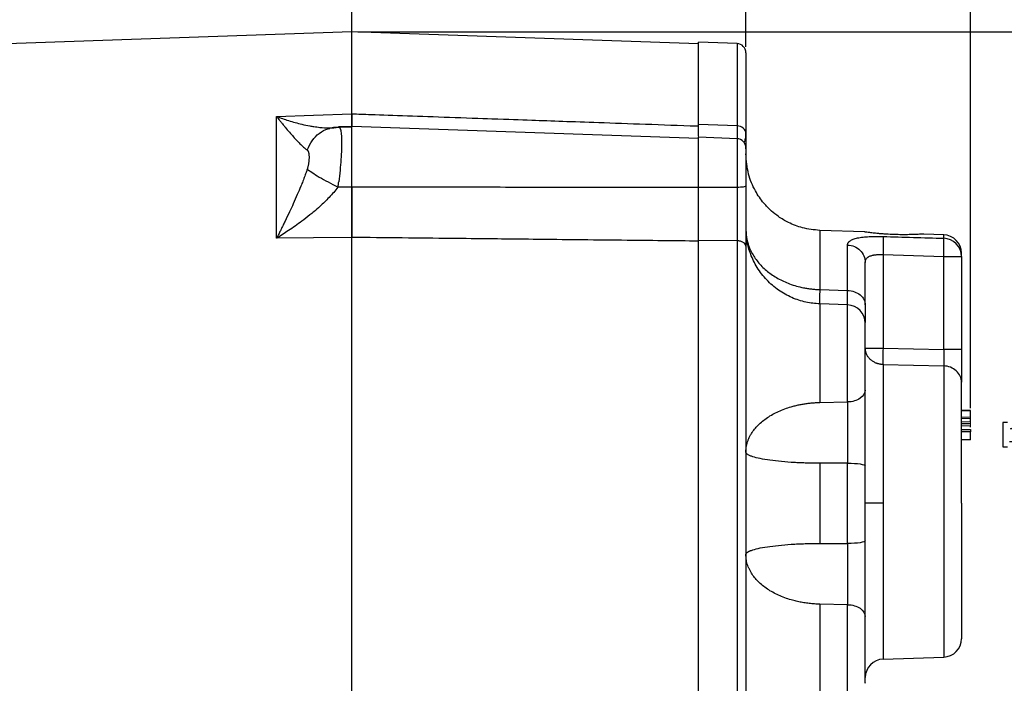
# Model space of a CAD drawing. Header units: inches. Extents: x 0.3 to 34.1, y 0.2 to 21.7.
# Tile 19 of 26: x 18.9 to 26.9, y 8.9 to 14.3. Entities that reach past the tile are written whole.
import ezdxf

# ---------------------------------------------------------------- set-up
doc = ezdxf.new("R2010")
doc.units = ezdxf.units.IN
doc.header["$MEASUREMENT"] = 0
doc.header["$PDSIZE"] = -1
doc.layers.add('SLD-0', color=7, linetype='Continuous', lineweight=25)
doc.styles.add('SLDTEXTSTYLE0', font='TXT', dxfattribs={"width": 0.75})
doc.dimstyles.new('SLDDIMSTYLE0', dxfattribs={"dimtxt": 0.125, "dimasz": 0.13, "dimexe": 0, "dimexo": 0.0625, "dimgap": 0.03125, "dimtad": 0, "dimtih": 1, "dimtoh": 1, "dimlfac": 0.8, "dimrnd": 1e-09, "dimzin": 12, "dimdsep": 46, "dimtxsty": 'SLDTEXTSTYLE0', "dimsah": 1, "dimcen": 0.09, "dimadec": 0, "dimazin": 3, "dimtfac": 1, "dimtofl": 0, "dimtmove": 0, "dimatfit": 3, "dimfxl": 1, "dimfrac": 2, "dimtolj": 1, "dimtzin": 12, "dimarcsym": 0})
doc.dimstyles.new('SLDDIMSTYLE1', dxfattribs={"dimtxt": 0.125, "dimasz": 0.13, "dimexe": 0, "dimexo": 0.0625, "dimgap": 0.03125, "dimtad": 0, "dimtih": 1, "dimtoh": 1, "dimlfac": 0.8, "dimrnd": 1e-09, "dimzin": 4, "dimdsep": 46, "dimtxsty": 'SLDTEXTSTYLE0', "dimsah": 1, "dimcen": 0.09, "dimadec": 0, "dimazin": 1, "dimtfac": 1, "dimtofl": 0, "dimtmove": 0, "dimatfit": 3, "dimfxl": 1, "dimfrac": 2, "dimtolj": 1, "dimtzin": 12, "dimarcsym": 0})

# ---------------------------------------------------------------- blocks, each defined once
blk = doc.blocks.new('_D_6')
at = {"layer": 'SLD-0'}
for p, q in [((17.8074, 15.695), (17.7693, 15.695)), ((17.7693, 15.695), (17.7693, 15.4966)), ((18.3153, 15.695), (18.3534, 15.695)), ((18.3534, 15.695), (18.3534, 15.4966)), ((14.3697, 12.6055), (14.3697, 15.64)), ((14.3697, 15.515), (17.6596, 15.515)), ((17.7693, 15.4966), (17.8074, 15.4966)), ((18.3534, 15.4966), (18.3153, 15.4966)), ((21.5797, 15.515), (18.4631, 15.515))]:
    blk.add_line(p, q, dxfattribs=at)
for points in [[(14.3697, 15.515), (14.4997, 15.495), (14.4997, 15.535)], [(21.5797, 15.515), (21.4497, 15.535), (21.4497, 15.495)]]:
    blk.add_solid(points, dxfattribs=at)
at = {"layer": 'SLD-0', "char_height": 0.125, "attachment_point": 1, "style": 'SLDTEXTSTYLE0'}
for s, insert in [('146.51', (17.8074, 15.6577)), ('5.77', (17.8997, 15.4707))]:
    blk.add_mtext(s, dxfattribs=dict(at, insert=insert))
blk = doc.blocks.new('_D_7')
at = {"layer": 'SLD-0'}
for p, q in [((15.8697, 13.1145), (15.8697, 14.9561)), ((18.7192, 15.0112), (18.6811, 15.0112)), ((18.6811, 15.0112), (18.6811, 14.8127)), ((19.2272, 15.0112), (19.2652, 15.0112)), ((19.2652, 15.0112), (19.2652, 14.8127)), ((15.8697, 14.8311), (18.5715, 14.8311)), ((18.6811, 14.8127), (18.7192, 14.8127)), ((19.2652, 14.8127), (19.2272, 14.8127)), ((21.5797, 14.8311), (19.3749, 14.8311))]:
    blk.add_line(p, q, dxfattribs=at)
for points in [[(15.8697, 14.8311), (15.9997, 14.8111), (15.9997, 14.8511)], [(21.5797, 14.8311), (21.4497, 14.8511), (21.4497, 14.8111)]]:
    blk.add_solid(points, dxfattribs=at)
at = {"layer": 'SLD-0', "char_height": 0.125, "attachment_point": 1, "style": 'SLDTEXTSTYLE0'}
for s, insert in [('116.03', (18.7192, 14.9739)), ('4.57', (18.8115, 14.7868))]:
    blk.add_mtext(s, dxfattribs=dict(at, insert=insert))
blk = doc.blocks.new('_D_8')
at = {"layer": 'SLD-0'}
for p, q in [((23.1218, 15.0112), (23.0837, 15.0112)), ((23.0837, 15.0112), (23.0837, 14.8127)), ((23.5374, 15.0112), (23.5755, 15.0112)), ((23.5755, 15.0112), (23.5755, 14.8127)), ((24.7979, 14.0921), (24.7979, 14.9561)), ((21.5797, 14.8311), (22.9741, 14.8311)), ((23.0837, 14.8127), (23.1218, 14.8127)), ((23.5755, 14.8127), (23.5374, 14.8127)), ((24.7979, 14.8311), (23.6851, 14.8311))]:
    blk.add_line(p, q, dxfattribs=at)
for points in [[(21.5797, 14.8311), (21.7097, 14.8111), (21.7097, 14.8511)], [(24.7979, 14.8311), (24.6679, 14.8511), (24.6679, 14.8111)]]:
    blk.add_solid(points, dxfattribs=at)
at = {"layer": 'SLD-0', "char_height": 0.125, "attachment_point": 1, "style": 'SLDTEXTSTYLE0'}
for s, insert in [('65.39', (23.1218, 14.9739)), ('2.57', (23.168, 14.7868))]:
    blk.add_mtext(s, dxfattribs=dict(at, insert=insert))
blk = doc.blocks.new('_D_9')
at = {"layer": 'SLD-0'}
for p, q in [((24.0265, 15.695), (23.9884, 15.695)), ((23.9884, 15.695), (23.9884, 15.4966)), ((24.5345, 15.695), (24.5726, 15.695)), ((24.5726, 15.695), (24.5726, 15.4966)), ((26.6329, 11.1418), (26.6329, 15.64)), ((21.5797, 15.515), (23.8788, 15.515)), ((23.9884, 15.4966), (24.0265, 15.4966)), ((24.5726, 15.4966), (24.5345, 15.4966)), ((26.6329, 15.515), (24.6822, 15.515))]:
    blk.add_line(p, q, dxfattribs=at)
for points in [[(21.5797, 15.515), (21.7097, 15.495), (21.7097, 15.535)], [(26.6329, 15.515), (26.5029, 15.535), (26.5029, 15.495)]]:
    blk.add_solid(points, dxfattribs=at)
at = {"layer": 'SLD-0', "char_height": 0.125, "attachment_point": 1, "style": 'SLDTEXTSTYLE0'}
for s, insert in [('102.68', (24.0265, 15.6577)), ('4.04', (24.1189, 15.4707))]:
    blk.add_mtext(s, dxfattribs=dict(at, insert=insert))
blk = doc.blocks.new('_D_10')
at = {"layer": 'SLD-0'}
for p, q in [((21.6297, 14.213), (27.3126, 14.213)), ((27.1876, 14.213), (27.1876, 11.0489)), ((26.9337, 11.0235), (26.8956, 11.0235)), ((26.8956, 11.0235), (26.8956, 10.825)), ((27.4416, 11.0235), (27.4797, 11.0235)), ((27.4797, 11.0235), (27.4797, 10.825)), ((26.8956, 10.825), (26.9337, 10.825)), ((27.4797, 10.825), (27.4416, 10.825)), ((27.1876, 5.0838), (27.1876, 10.638)), ((23.199, 5.0838), (27.3126, 5.0838))]:
    blk.add_line(p, q, dxfattribs=at)
for points in [[(27.1876, 14.213), (27.1676, 14.083), (27.2076, 14.083)], [(27.1876, 5.0838), (27.2076, 5.2138), (27.1676, 5.2138)]]:
    blk.add_solid(points, dxfattribs=at)
at = {"layer": 'SLD-0', "char_height": 0.125, "attachment_point": 1, "style": 'SLDTEXTSTYLE0'}
for s, insert in [('185.50', (26.9337, 10.9862)), ('7.30', (27.026, 10.7992))]:
    blk.add_mtext(s, dxfattribs=dict(at, insert=insert))
blk = doc.blocks.new('_D_11')
at = {"layer": 'SLD-0'}
for p, q in [((21.6297, 14.213), (27.7851, 14.213)), ((27.6601, 14.213), (27.6601, 9.8472)), ((27.5215, 9.8218), (27.4835, 9.8218)), ((27.4835, 9.8218), (27.4835, 9.6234)), ((27.7986, 9.8218), (27.8367, 9.8218)), ((27.8367, 9.8218), (27.8367, 9.6234)), ((27.4835, 9.6234), (27.5215, 9.6234)), ((27.8367, 9.6234), (27.7986, 9.6234)), ((27.6601, 3.5338), (27.6601, 9.4363)), ((20.8485, 3.5338), (27.7851, 3.5338))]:
    blk.add_line(p, q, dxfattribs=at)
for points in [[(27.6601, 14.213), (27.6401, 14.083), (27.6801, 14.083)], [(27.6601, 3.5338), (27.6801, 3.6638), (27.6401, 3.6638)]]:
    blk.add_solid(points, dxfattribs=at)
at = {"layer": 'SLD-0', "char_height": 0.125, "attachment_point": 1, "style": 'SLDTEXTSTYLE0'}
for s, insert in [('217', (27.5215, 9.7845)), ('8.54', (27.4985, 9.5975))]:
    blk.add_mtext(s, dxfattribs=dict(at, insert=insert))

msp = doc.modelspace()

# ---------------------------------------------------------------- linework, layer by layer
at = {"color": 7, "linetype": 'Continuous', "lineweight": 25}
for p, q in [((21.5797, 14.2145), (17.1527, 14.0599)), ((24.4104, 14.1157), (21.5797, 14.2145)), ((21.5797, 13.5444), (21.5797, 14.2145)), ((24.7255, 14.1171), (24.4104, 14.1281)), ((24.4104, 13.4562), (24.4104, 14.1281)), ((20.9656, 13.5229), (21.2672, 13.5335)), ((20.9656, 12.5284), (20.9656, 13.5229)), ((21.2672, 13.5335), (21.5797, 13.5444)), ((21.3943, 13.4294), (21.4254, 13.4305)), ((21.4002, 13.4262), (21.3978, 13.4273)), ((21.4669, 13.4345), (21.5797, 13.4385)), ((21.5797, 13.4405), (21.4726, 13.4367)), ((24.4104, 13.3416), (21.5797, 13.4405)), ((21.5797, 12.9461), (21.5797, 13.4405)), ((24.7255, 13.4451), (24.4104, 13.4562)), ((24.7255, 13.3413), (24.4104, 13.3523)), ((24.4104, 12.9439), (24.4104, 13.3523)), ((24.7979, 13.2664), (24.7979, 12.9533)), ((21.5797, 12.9461), (21.4669, 12.9459)), ((24.7255, 12.9437), (24.4104, 12.9439)), ((24.7979, 12.5987), (24.8002, 12.5734)), ((25.7691, 12.5796), (25.401, 12.5924)), ((26.4131, 12.5571), (26.2518, 12.5627)), ((21.2672, 12.5317), (20.9656, 12.5284)), ((21.5797, 12.535), (21.2672, 12.5317)), ((21.5797, 8.1941), (21.5797, 12.535)), ((24.7255, 12.5073), (24.4104, 12.5106)), ((24.4104, 8.2185), (24.4104, 12.5106)), ((24.7255, 12.5073), (24.7255, 8.2218)), ((25.6281, 12.1015), (25.6281, 12.4732)), ((25.9176, 12.395), (25.9176, 11.631)), ((25.9176, 12.395), (26.4131, 12.3803)), ((26.5579, 12.3803), (26.5579, 12.4072)), ((26.4131, 11.6203), (26.4131, 12.3803)), ((26.4131, 12.3803), (26.5579, 12.3803)), ((26.5579, 12.3803), (26.5579, 11.6203)), ((25.401, 12.1095), (25.6281, 12.1015)), ((25.6281, 11.9846), (25.4008, 11.9925)), ((25.9176, 11.631), (26.4131, 11.6203)), ((25.401, 11.5045), (25.401, 11.1879)), ((25.9176, 11.4975), (26.4131, 11.4863)), ((25.401, 11.1879), (25.6281, 11.1919)), ((26.5579, 11.1229), (26.6329, 11.1229)), ((26.6329, 11.1226), (26.5579, 11.1226)), ((26.5579, 11.1222), (26.6329, 11.1222)), ((26.5579, 11.0153), (26.6329, 11.0153)), ((26.5579, 10.9676), (26.6329, 10.9676)), ((26.6329, 10.9472), (26.5579, 10.9472)), ((26.6329, 10.8836), (26.5579, 10.8836)), ((25.6281, 10.6928), (25.401, 10.6912)), ((25.401, 10.6912), (25.401, 10.0379)), ((25.6281, 10.0363), (25.6281, 10.6928)), ((25.7729, 10.0584), (25.7729, 10.6706)), ((25.9176, 10.3645), (25.7729, 10.3645)), ((25.401, 10.0379), (25.6281, 10.0363)), ((25.401, 9.5411), (25.401, 9.2245)), ((25.6281, 9.5372), (25.401, 9.5411)), ((25.9176, 9.0922), (26.4131, 9.1095))]:
    msp.add_line(p, q, dxfattribs=at)
at = {"color": 8, "linetype": 'Continuous', "lineweight": 25}
for p, q in [((24.7255, 14.1171), (24.7255, 13.4451)), ((21.4553, 13.4328), (21.4669, 13.4346)), ((24.7255, 13.3413), (24.7255, 12.9437)), ((25.401, 12.5924), (25.401, 12.1095)), ((26.4131, 12.5283), (26.4131, 12.5571)), ((25.6281, 11.1919), (25.6281, 11.9846)), ((26.4131, 11.4863), (26.4131, 9.1095)), ((25.9176, 10.3645), (25.9176, 9.0922)), ((25.6281, 8.7445), (25.6281, 9.5372))]:
    msp.add_line(p, q, dxfattribs=at)
at = {"color": 144, "linetype": 'Continuous', "lineweight": 18}
for p, q in [((24.4104, 13.445), (24.4104, 13.4562)), ((24.4103, 13.3416), (24.4103, 13.345)), ((25.7727, 11.2608), (25.7727, 11.2749)), ((26.5579, 11.1241), (26.6329, 11.1241)), ((26.5579, 11.069), (26.6329, 11.069)), ((26.6329, 11.0572), (26.5579, 11.0572)), ((26.5579, 11.0286), (26.6329, 11.0286)), ((26.6329, 10.9964), (26.5579, 10.9964))]:
    msp.add_line(p, q, dxfattribs=at)
at = {"color": 7, "linetype": 'Continuous', "lineweight": 25}
for centre, radius, start, end in [((24.7229, 14.0421), 0.075, 0, 88), ((24.7229, 13.2664), 0.075, 360, 88), ((26.4079, 12.4072), 0.15, 360, 88), ((26.4089, 12.3794), 0.1489, 0.36402, 88.394), ((25.6229, 11.8347), 0.15, 0, 88), ((26.4079, 9.2594), 0.15, 272, 0), ((25.9229, 8.9423), 0.15, 92, 180)]:
    msp.add_arc(centre, radius, start, end, dxfattribs=at)
for points, knots in [([(24.7979, 14.0421), (24.7979, 14.0421), (24.7979, 14.0419), (24.7979, 14.0411), (24.7979, 14.0398), (24.7979, 14.0379), (24.7979, 14.0355), (24.7979, 14.0326), (24.7979, 14.0292), (24.7979, 14.0252), (24.7979, 14.0207), (24.7979, 14.0156), (24.7979, 14.01), (24.7979, 14.0039), (24.7979, 13.9853), (24.7979, 13.9457), (24.7979, 13.8697), (24.7979, 13.7741), (24.7979, 13.6873), (24.7979, 13.622), (24.7979, 13.5857), (24.7979, 13.5481), (24.7979, 13.5091), (24.7979, 13.4687), (24.7979, 13.427), (24.7979, 13.3981), (24.7979, 13.3836)], [0, 0, 0, 0, 0.0198355, 0.0396558, 0.0594637, 0.0792621, 0.0990539, 0.118842, 0.1386291, 0.1584183, 0.1782123, 0.1980142, 0.2178266, 0.2376525, 0.2574948, 0.3846424, 0.5118137, 0.6359597, 0.7601291, 0.7944278, 0.8286913, 0.8629343, 0.8971718, 0.9314187, 0.9656898, 1, 1, 1, 1]), ([(20.9656, 13.5229), (20.9703, 13.5169), (20.9788, 13.5059), (20.9904, 13.4911), (21.0035, 13.4746), (21.0182, 13.4563), (21.0419, 13.4275), (21.0698, 13.3944), (21.1032, 13.3566), (21.1342, 13.3231), (21.1596, 13.2975), (21.1785, 13.2795), (21.1922, 13.2672), (21.2048, 13.2566), (21.2125, 13.2507), (21.2163, 13.2478)], [0, 0, 0, 0, 0.05204, 0.095877, 0.131511, 0.200819, 0.262906, 0.400576, 0.521414, 0.651572, 0.768729, 0.831202, 0.890559, 0.946818, 1, 1, 1, 1]), ([(20.9656, 13.5229), (20.9981, 13.5107), (21.0306, 13.4995), (21.0998, 13.4779), (21.1364, 13.4679), (21.1946, 13.4542), (21.2167, 13.4496), (21.2491, 13.4437), (21.2598, 13.4419), (21.2872, 13.4377), (21.3038, 13.4355), (21.3458, 13.4311), (21.3708, 13.4296), (21.4206, 13.4294), (21.445, 13.4309), (21.4669, 13.4345)], [-1.669903, -1.669903, -1.669903, -1.669903, -1.37767, -1.37767, -1.04369, -1.04369, -0.834952, -0.834952, -0.730583, -0.730583, -0.563592, -0.563592, -0.296408, -0.296408, 0, 0, 0, 0]), ([(21.5797, 13.5444), (21.5797, 13.541), (21.5797, 13.5343), (21.5797, 13.5249), (21.5797, 13.5158), (21.5797, 13.5072), (21.5797, 13.499), (21.5797, 13.4913), (21.5797, 13.4841), (21.5797, 13.4774), (21.5797, 13.4711), (21.5797, 13.4654), (21.5797, 13.4601), (21.5797, 13.4553), (21.5797, 13.4511), (21.5797, 13.4474), (21.5797, 13.4441), (21.5797, 13.4414), (21.5797, 13.4392), (21.5797, 13.4382), (21.5797, 13.4376)], [0, 0, 0, 0, 0.055558, 0.111116, 0.166674, 0.222233, 0.277792, 0.333351, 0.38891, 0.444467, 0.500023, 0.555576, 0.611128, 0.666678, 0.722229, 0.77778, 0.833333, 0.888887, 0.944443, 1, 1, 1, 1]), ([(21.5797, 13.5444), (21.6303, 13.5426), (21.6821, 13.5408), (21.9155, 13.5327), (22.1375, 13.5249), (22.4983, 13.5122), (22.637, 13.5074), (22.8625, 13.4995), (22.9493, 13.4964), (23.2094, 13.4873), (23.3829, 13.4812), (23.8339, 13.4653), (24.1114, 13.4555), (24.4012, 13.4453), (24.4058, 13.4452), (24.4104, 13.445)], [-8.489041, -8.489041, -8.489041, -8.489041, -8.176349, -8.176349, -7.118247, -7.118247, -6.589195, -6.589195, -5.742713, -5.742713, -4.388342, -4.388342, -2.885837, -2.885837, -2.861615, -2.861615, -2.861615, -2.861615]), ([(21.4831, 13.4321), (21.4694, 13.4332), (21.4432, 13.4354), (21.4128, 13.429), (21.3983, 13.4259)], [0, 0, 0, 0, 0.521381, 1, 1, 1, 1]), ([(21.4727, 13.4344), (21.4751, 13.4357), (21.4782, 13.4373), (21.4802, 13.4324), (21.4806, 13.4313)], [0, 0, 0, 0, 0.781981, 1, 1, 1, 1]), ([(24.4104, 13.3624), (24.4104, 13.3669), (24.4104, 13.3761), (24.4104, 13.3964), (24.4104, 13.4223), (24.4104, 13.4449), (24.4104, 13.4562)], [0, 0, 0, 0, 0.227974, 0.460626, 0.728985, 1, 1, 1, 1]), ([(24.7832, 13.3157), (24.7849, 13.3166), (24.789, 13.3188), (24.7929, 13.3343), (24.796, 13.3507), (24.7977, 13.3671), (24.7978, 13.3778), (24.7979, 13.3828)], [0, 0, 0, 0, 0.1986, 0.477945, 0.693868, 0.85899, 1, 1, 1, 1]), ([(24.7979, 13.3836), (24.7979, 13.3801), (24.7979, 13.3732), (24.7979, 13.3633), (24.7979, 13.3539), (24.7979, 13.3448), (24.7979, 13.3362), (24.7979, 13.3279), (24.7979, 13.3137), (24.7979, 13.2955), (24.7979, 13.2774), (24.7979, 13.265), (24.7979, 13.2596), (24.7979, 13.2581), (24.7979, 13.2586), (24.7979, 13.2604), (24.7979, 13.2628), (24.7979, 13.2641)], [0, 0, 0, 0, 0.035769, 0.071481, 0.10716, 0.142832, 0.17852, 0.214249, 0.250044, 0.375015, 0.499969, 0.624917, 0.749966, 0.812667, 0.875152, 0.937552, 1, 1, 1, 1]), ([(21.2163, 13.2478), (21.217, 13.2472), (21.2185, 13.246), (21.2205, 13.2436), (21.2223, 13.2407), (21.2239, 13.2374), (21.2253, 13.2335), (21.2268, 13.2284), (21.2282, 13.2218), (21.2295, 13.2135), (21.2303, 13.2043), (21.2309, 13.191), (21.2306, 13.1729), (21.2289, 13.1534), (21.2267, 13.1375), (21.2247, 13.126), (21.2224, 13.1147), (21.2204, 13.1072), (21.2194, 13.1035)], [0, 0, 0, 0, 0.034106, 0.069301, 0.105715, 0.143465, 0.182656, 0.22338, 0.287438, 0.353577, 0.421831, 0.490334, 0.627608, 0.763106, 0.826478, 0.886876, 0.944602, 1, 1, 1, 1]), ([(25.401, 12.5924), (25.3535, 12.5972), (25.2652, 12.6061), (25.1522, 12.6504), (25.0692, 12.6995), (25.0017, 12.7529), (24.9355, 12.8208), (24.8675, 12.9205), (24.8102, 13.0564), (24.8021, 13.1614), (24.7979, 13.217)], [0, 0, 0, 0, 0.149019, 0.276481, 0.376209, 0.450173, 0.545332, 0.672101, 0.826366, 1, 1, 1, 1]), ([(21.2163, 13.0934), (21.2142, 13.0871), (21.2099, 13.0743), (21.2031, 13.0551), (21.196, 13.0355), (21.1885, 13.0154), (21.1806, 12.9948), (21.1724, 12.9738), (21.1574, 12.9366), (21.1342, 12.8815), (21.1032, 12.8117), (21.0698, 12.7396), (21.0419, 12.6813), (21.0182, 12.6331), (21.0017, 12.5998), (20.9839, 12.5644), (20.9723, 12.5415), (20.9656, 12.5284)], [0, 0, 0, 0, 0.030015, 0.061031, 0.093053, 0.126085, 0.160131, 0.195194, 0.231277, 0.34843, 0.47859, 0.599424, 0.737096, 0.79918, 0.868491, 0.925015, 1, 1, 1, 1]), ([(21.2194, 13.1035), (21.2189, 13.1018), (21.2179, 13.0984), (21.2168, 13.095), (21.2163, 13.0934)], [0, 0, 0, 0, 0.50893, 1, 1, 1, 1]), ([(21.2163, 13.0934), (21.2355, 13.0773), (21.3047, 13.0315), (21.4124, 12.9733), (21.4669, 12.9459)], [0, 0, 0, 0, 0.5, 0.9999998, 0.9999998, 0.9999998, 0.9999998]), ([(21.4669, 12.9459), (21.445, 12.917), (21.4206, 12.8887), (21.3708, 12.8362), (21.3458, 12.8119), (21.3038, 12.7737), (21.2872, 12.7592), (21.2598, 12.7361), (21.2491, 12.7273), (21.2167, 12.7012), (21.1946, 12.6842), (21.1364, 12.6408), (21.0998, 12.6152), (21.0306, 12.569), (20.9981, 12.5483), (20.9656, 12.5284)], [-0.001686, -0.001686, -0.001686, -0.001686, 0.294721, 0.294721, 0.561906, 0.561906, 0.728896, 0.728896, 0.833265, 0.833265, 1.042003, 1.042003, 1.375984, 1.375984, 1.668217, 1.668217, 1.668217, 1.668217]), ([(21.4669, 12.9459), (21.4677, 12.9507), (21.4691, 12.9603), (21.4712, 12.9749), (21.4725, 12.9847), (21.4732, 12.9896)], [0, 0, 0, 0, 0.330677, 0.664007, 1, 1, 1, 1]), ([(21.5797, 12.9461), (21.5797, 12.9401), (21.5797, 12.9281), (21.5797, 12.9101), (21.5797, 12.8921), (21.5797, 12.874), (21.5797, 12.856), (21.5797, 12.838), (21.5797, 12.82), (21.5797, 12.8021), (21.5797, 12.7842), (21.5797, 12.7665), (21.5797, 12.7488), (21.5797, 12.7313), (21.5797, 12.7139), (21.5797, 12.6966), (21.5797, 12.6795), (21.5797, 12.6625), (21.5797, 12.6458), (21.5797, 12.6293), (21.5797, 12.6129), (21.5797, 12.5968), (21.5797, 12.581), (21.5797, 12.5653), (21.5797, 12.55), (21.5797, 12.54), (21.5797, 12.535)], [0, 0, 0, 0, 0.041666, 0.083332, 0.124998, 0.166665, 0.208333, 0.250001, 0.291668, 0.333335, 0.375001, 0.416666, 0.458329, 0.499992, 0.541655, 0.583318, 0.624984, 0.66665, 0.708318, 0.749987, 0.791656, 0.833326, 0.874995, 0.916663, 0.958332, 1, 1, 1, 1]), ([(24.4104, 12.9428), (24.179, 12.9429), (23.7134, 12.9431), (23.0103, 12.9438), (22.2981, 12.9448), (21.8202, 12.9457), (21.5797, 12.9461)], [0, 0, 0, 0, 0.2451495, 0.4935327, 0.7451495, 1, 1, 1, 1]), ([(24.7979, 12.9533), (24.7979, 12.9472), (24.7979, 12.9351), (24.7979, 12.9168), (24.7979, 12.8985), (24.7979, 12.8801), (24.7979, 12.8617), (24.7979, 12.8433), (24.7979, 12.8096), (24.7979, 12.7607), (24.7979, 12.6975), (24.7979, 12.6357), (24.7979, 12.5858), (24.7979, 12.5471), (24.7979, 12.5188), (24.7979, 12.4911), (24.7979, 12.4734), (24.7979, 12.4645)], [0, 0, 0, 0, 0.035675, 0.071324, 0.106972, 0.142644, 0.178364, 0.214157, 0.250048, 0.374993, 0.500045, 0.624895, 0.74997, 0.812525, 0.87496, 0.937407, 1, 1, 1, 1]), ([(24.4104, 12.5106), (24.4104, 12.542), (24.4104, 12.5752), (24.4104, 12.6448), (24.4104, 12.6807), (24.4104, 12.7357), (24.4104, 12.7542), (24.4104, 12.7916), (24.4104, 12.8106), (24.4104, 12.8679), (24.4104, 12.9059), (24.4104, 12.9439)], [0, 0, 0, 0, 0.25, 0.25, 0.5, 0.5, 0.625, 0.625, 0.75, 0.75, 1, 1, 1, 1]), ([(24.7255, 12.9437), (24.7256, 12.8901), (24.7256, 12.8349), (24.7257, 12.7323), (24.7257, 12.6848), (24.7256, 12.6103), (24.7256, 12.5824), (24.7255, 12.5391), (24.7255, 12.5229), (24.7255, 12.5073)], [-1.040161, -1.040161, -1.040161, -1.040161, -0.910141, -0.910141, -0.702109, -0.702109, -0.369257, -0.369257, 0, 0, 0, 0]), ([(24.7978, 12.5987), (24.7979, 12.5943), (24.798, 12.5854), (24.7987, 12.5721), (24.7999, 12.5588), (24.8015, 12.5455), (24.8036, 12.5323), (24.8061, 12.5191), (24.8091, 12.506), (24.8155, 12.4818), (24.8277, 12.4468), (24.8554, 12.3898), (24.9012, 12.3244), (24.9719, 12.2559), (25.057, 12.1986), (25.1389, 12.1609), (25.2104, 12.1375), (25.2596, 12.1257), (25.301, 12.1183), (25.3342, 12.114), (25.3675, 12.1109), (25.3898, 12.1099), (25.401, 12.1095)], [0, 0, 0, 0, 0.017755, 0.035489, 0.053208, 0.07092, 0.088635, 0.10636, 0.124108, 0.141888, 0.205198, 0.268496, 0.385079, 0.501733, 0.618083, 0.734368, 0.797179, 0.859999, 0.89505, 0.930014, 0.964973, 1, 1, 1, 1]), ([(25.401, 11.9925), (25.3632, 11.9958), (25.2853, 12.0027), (25.1709, 12.041), (25.0615, 12.1018), (24.965, 12.1853), (24.8998, 12.2703), (24.8593, 12.3445), (24.8355, 12.4005), (24.818, 12.4548), (24.8026, 12.5199), (24.8005, 12.5589), (24.7991, 12.5839)], [0, 0, 0, 0, 0.1137375, 0.23388, 0.3588465, 0.4870375, 0.6145943, 0.6773595, 0.7410442, 0.8071913, 0.876218, 1, 1, 1, 1]), ([(25.6281, 12.4732), (25.6281, 12.4747), (25.6282, 12.4776), (25.629, 12.4818), (25.6303, 12.4859), (25.6321, 12.4899), (25.6344, 12.4937), (25.6373, 12.4974), (25.6406, 12.5009), (25.6445, 12.5043), (25.6539, 12.5115), (25.673, 12.5211), (25.7087, 12.531), (25.7526, 12.538), (25.7937, 12.5413), (25.8263, 12.5427), (25.8486, 12.5433), (25.8713, 12.5435), (25.8943, 12.5433), (25.9098, 12.5429), (25.9176, 12.5427)], [0, 0, 0, 0, 0.029241, 0.058238, 0.08703, 0.115659, 0.144165, 0.17259, 0.200976, 0.229365, 0.257799, 0.385415, 0.511053, 0.635752, 0.75828, 0.807437, 0.855847, 0.903846, 0.951782, 1, 1, 1, 1]), ([(25.8679, 12.5674), (25.8525, 12.569), (25.8388, 12.5705), (25.8144, 12.5734), (25.8038, 12.5748), (25.7868, 12.5771), (25.7802, 12.578), (25.7713, 12.5792), (25.7691, 12.5796), (25.7691, 12.5796)], [0, 0, 0, 0, 0.25, 0.25, 0.5, 0.5, 0.75, 0.75, 1, 1, 1, 1]), ([(26.2518, 12.5627), (26.2518, 12.5627), (26.2486, 12.5625), (26.2391, 12.5619), (26.2352, 12.5617), (26.226, 12.5611), (26.2207, 12.5608), (26.2088, 12.5602), (26.2022, 12.5599), (26.1879, 12.5593), (26.1802, 12.559), (26.1639, 12.5584), (26.1551, 12.5582), (26.1369, 12.5578), (26.1275, 12.5576), (26.108, 12.5574), (26.098, 12.5573), (26.0773, 12.5573), (26.0667, 12.5574), (26.0347, 12.5579), (26.013, 12.5584), (25.9693, 12.5602), (25.948, 12.5614), (25.9169, 12.5634), (25.9066, 12.5642), (25.8868, 12.5658), (25.8772, 12.5666), (25.8679, 12.5674)], [0, 0, 0, 0, 0.125, 0.125, 0.1875, 0.1875, 0.25, 0.25, 0.3125, 0.3125, 0.375, 0.375, 0.4375, 0.4375, 0.5, 0.5, 0.5625, 0.5625, 0.625, 0.625, 0.75, 0.75, 0.875, 0.875, 0.9375, 0.9375, 1, 1, 1, 1]), ([(24.4104, 12.5051), (24.3861, 12.5053), (24.3615, 12.5056), (24.1565, 12.5077), (23.9345, 12.51), (23.5737, 12.5138), (23.4349, 12.5153), (23.2094, 12.5177), (23.1227, 12.5186), (22.8625, 12.5213), (22.6891, 12.5232), (22.2381, 12.528), (21.9606, 12.5309), (21.6443, 12.5343), (21.6123, 12.5346), (21.5797, 12.535)], [-8.633599, -8.633599, -8.633599, -8.633599, -8.487416, -8.487416, -7.429313, -7.429313, -6.900262, -6.900262, -6.05378, -6.05378, -4.699409, -4.699409, -3.196904, -3.196904, -3.028124, -3.028124, -3.028124, -3.028124]), ([(24.7979, 12.4645), (24.7979, 12.4699), (24.796, 12.4754), (24.7888, 12.4856), (24.7835, 12.4903), (24.7701, 12.4982), (24.7621, 12.5014), (24.7446, 12.5058), (24.7351, 12.5071), (24.7255, 12.5073)], [0, 0, 0, 0, 0.25, 0.25, 0.5, 0.5, 0.75, 0.75, 1, 1, 1, 1]), ([(24.7979, 12.4645), (24.7979, 12.4531), (24.7979, 12.4305), (24.7979, 12.3962), (24.7979, 12.3617), (24.7979, 12.327), (24.7979, 12.292), (24.7979, 12.2568), (24.7979, 12.2213), (24.7979, 12.1857), (24.7979, 12.1497), (24.7979, 12.1136), (24.7979, 12.0772), (24.7979, 12.0406), (24.7979, 11.9335), (24.7979, 11.7521), (24.7979, 11.4891), (24.7979, 11.2172), (24.7979, 10.9371), (24.7979, 10.6523), (24.7979, 10.3645), (24.7979, 10.0768), (24.7979, 9.792), (24.7979, 9.5118), (24.7979, 9.24), (24.7979, 8.9769), (24.7979, 8.7849), (24.7979, 8.657), (24.7979, 8.5896), (24.7979, 8.5229), (24.7979, 8.4571), (24.7979, 8.3921), (24.7979, 8.3278), (24.7979, 8.2857), (24.7979, 8.2646)], [0, 0, 0, 0, 0.0092393, 0.0184723, 0.0277, 0.0369236, 0.0461443, 0.0553632, 0.0645816, 0.0738006, 0.0830212, 0.0922448, 0.1014724, 0.1107053, 0.1199445, 0.1820216, 0.2441099, 0.3076878, 0.3712773, 0.4356331, 0.5000007, 0.5643565, 0.6287242, 0.6923019, 0.7558916, 0.8179684, 0.880057, 0.8972075, 0.9143403, 0.9314629, 0.9485827, 0.9657072, 0.9828438, 1, 1, 1, 1]), ([(25.7729, 12.3308), (25.7729, 12.3323), (25.7729, 12.3353), (25.7735, 12.34), (25.7745, 12.3446), (25.7758, 12.3495), (25.7782, 12.3556), (25.7828, 12.3625), (25.7878, 12.368), (25.7921, 12.3719), (25.7958, 12.3751), (25.803, 12.3796), (25.813, 12.384), (25.8248, 12.3878), (25.8336, 12.3901), (25.8411, 12.3915), (25.8491, 12.393), (25.8607, 12.3944), (25.8744, 12.3953), (25.8872, 12.3957), (25.9017, 12.3957), (25.9114, 12.3953), (25.9176, 12.395)], [0, 0, 0, 0, 0.0331796, 0.0684669, 0.1074639, 0.1438611, 0.1873246, 0.265488, 0.3294417, 0.3514132, 0.3927045, 0.4383395, 0.5172501, 0.5843515, 0.6392417, 0.6578468, 0.6998375, 0.7603452, 0.8187164, 0.8805613, 0.9229676, 1, 1, 1, 1]), ([(25.7729, 11.9842), (25.7729, 11.9906), (25.7729, 12.0032), (25.7729, 12.0216), (25.7729, 12.0398), (25.7729, 12.0575), (25.7729, 12.0749), (25.7729, 12.1033), (25.7729, 12.1413), (25.7729, 12.1759), (25.7729, 12.2046), (25.7729, 12.2258), (25.7729, 12.248), (25.7729, 12.2686), (25.7729, 12.2895), (25.7729, 12.3112), (25.7729, 12.3243), (25.7729, 12.3308)], [0, 0, 0, 0, 0.041669, 0.083339, 0.125008, 0.166677, 0.208347, 0.250016, 0.375007, 0.499997, 0.536096, 0.625127, 0.693238, 0.750009, 0.833339, 0.91667, 1, 1, 1, 1]), ([(25.6281, 12.1015), (25.6473, 12.101), (25.6663, 12.0976), (25.7014, 12.0854), (25.7174, 12.0766), (25.7441, 12.055), (25.7547, 12.0421), (25.7691, 12.0143), (25.7729, 11.9993), (25.7729, 11.9842)], [0, 0, 0, 0, 0.25, 0.25, 0.5, 0.5, 0.75, 0.75, 1, 1, 1, 1]), ([(25.7729, 11.9842), (25.7729, 11.952), (25.7729, 11.8893), (25.7729, 11.8574), (25.7729, 11.8419)], [0, 0, 0, 0, 0.514194, 1, 1, 1, 1]), ([(25.7729, 11.2895), (25.7729, 11.3172), (25.7729, 11.3727), (25.7729, 11.4737), (25.7729, 11.5761), (25.7729, 11.6765), (25.7729, 11.7334), (25.7729, 11.7596), (25.7729, 11.7825), (25.7729, 11.817), (25.7729, 11.8316), (25.7729, 11.8339), (25.7729, 11.834), (25.7729, 11.8346), (25.7729, 11.8344), (25.7729, 11.8342)], [0, 0, 0, 0, 0.134679, 0.269358, 0.404036, 0.538715, 0.691743, 0.692879, 0.702132, 0.836122, 0.965488, 0.965731, 0.967672, 0.97309, 1, 1, 1, 1]), ([(25.9176, 11.4975), (25.9147, 11.4976), (25.909, 11.4979), (25.9004, 11.4989), (25.8919, 11.5002), (25.8835, 11.502), (25.8753, 11.5042), (25.8671, 11.5069), (25.8536, 11.5121), (25.8354, 11.5216), (25.8147, 11.5374), (25.7976, 11.5562), (25.7864, 11.5745), (25.7796, 11.5906), (25.7757, 11.6038), (25.7734, 11.6173), (25.773, 11.6264), (25.7728, 11.631)], [0, 0, 0, 0, 0.037753, 0.075295, 0.112691, 0.15003, 0.187418, 0.224976, 0.262825, 0.380298, 0.497778, 0.615702, 0.733635, 0.800487, 0.866763, 0.933145, 1, 1, 1, 1]), ([(25.7728, 11.631), (25.7729, 11.631), (25.773, 11.631), (25.7738, 11.631), (25.7751, 11.631), (25.7768, 11.631), (25.7791, 11.631), (25.7819, 11.631), (25.7874, 11.631), (25.7976, 11.631), (25.8147, 11.6309), (25.8354, 11.631), (25.8554, 11.631), (25.8731, 11.631), (25.8876, 11.631), (25.9025, 11.631), (25.9126, 11.631), (25.9176, 11.631)], [0, 0, 0, 0, 0.038267, 0.076379, 0.114331, 0.152192, 0.190074, 0.228111, 0.266438, 0.384362, 0.502295, 0.619766, 0.737247, 0.803263, 0.868669, 0.934087, 1, 1, 1, 1]), ([(25.9176, 11.631), (25.917, 11.6035), (25.9164, 11.5487), (25.917, 11.51), (25.9176, 11.4975)], [0.0000272, 0.0000272, 0.0000272, 0.0000272, 0.4999999, 0.9999728, 0.9999728, 0.9999728, 0.9999728]), ([(26.4131, 11.6203), (26.4135, 11.6008), (26.4138, 11.5811), (26.414, 11.5467), (26.414, 11.5315), (26.4138, 11.5105), (26.4137, 11.5032), (26.4134, 11.4929), (26.4132, 11.4894), (26.4131, 11.4863)], [-0.6698893, -0.6698893, -0.6698893, -0.6698893, -0.5861531, -0.5861531, -0.4521753, -0.4521753, -0.2378107, -0.2378107, 0, 0, 0, 0]), ([(26.5579, 11.6203), (26.5579, 11.6164), (26.5579, 11.6085), (26.5579, 11.5967), (26.5579, 11.585), (26.5579, 11.5733), (26.5579, 11.5617), (26.5579, 11.5501), (26.5579, 11.5291), (26.5579, 11.4992), (26.5579, 11.4625), (26.5579, 11.4287), (26.5579, 11.4036), (26.5579, 11.3856), (26.5579, 11.3733), (26.5579, 11.362), (26.5579, 11.3556), (26.5579, 11.3524)], [0, 0, 0, 0, 0.035672, 0.071263, 0.106827, 0.142422, 0.178101, 0.213922, 0.249937, 0.374589, 0.499701, 0.624737, 0.74957, 0.812312, 0.874764, 0.937226, 1, 1, 1, 1]), ([(25.9176, 11.4975), (25.9176, 11.4723), (25.9176, 11.4434), (25.9176, 11.3784), (25.9176, 11.3422), (25.9176, 11.263), (25.9176, 11.2201), (25.9176, 11.1284), (25.9176, 11.0796), (25.9176, 10.9777), (25.9176, 10.9246), (25.9176, 10.8155), (25.9176, 10.7595), (25.9176, 10.6466), (25.9176, 10.5896), (25.9176, 10.4762), (25.9176, 10.4199), (25.9176, 10.3645)], [0, 0, 0, 0, 0.125, 0.125, 0.25, 0.25, 0.375, 0.375, 0.5, 0.5, 0.625, 0.625, 0.75, 0.75, 0.875, 0.875, 1, 1, 1, 1]), ([(26.5579, 11.3524), (26.5579, 11.3695), (26.5541, 11.3867), (26.5397, 11.4185), (26.5291, 11.4331), (26.5024, 11.4578), (26.4864, 11.4679), (26.4513, 11.4818), (26.4323, 11.4857), (26.4131, 11.4863)], [0, 0, 0, 0, 0.25, 0.25, 0.5, 0.5, 0.75, 0.75, 1, 1, 1, 1]), ([(26.5579, 10.3645), (26.5579, 10.4664), (26.5579, 10.5682), (26.5579, 10.7642), (26.5579, 10.8583), (26.5579, 11.0316), (26.5579, 11.1108), (26.5579, 11.2484), (26.5579, 11.3067), (26.5579, 11.3524)], [0, 0, 0, 0, 0.25, 0.25, 0.5, 0.5, 0.75, 0.75, 1, 1, 1, 1]), ([(25.7729, 10.6706), (25.7729, 10.675), (25.7729, 10.6846), (25.7729, 10.7002), (25.7729, 10.7197), (25.7729, 10.7416), (25.7729, 10.7667), (25.7729, 10.7983), (25.7729, 10.8313), (25.7729, 10.8643), (25.7729, 10.8918), (25.7729, 10.9156), (25.7729, 10.9383), (25.7729, 10.9653), (25.7729, 11.0136), (25.7729, 11.0659), (25.7729, 11.1164), (25.7729, 11.1534), (25.7729, 11.1846), (25.7729, 11.2079), (25.7729, 11.2297), (25.7729, 11.2566), (25.7729, 11.2778), (25.7729, 11.2895)], [0, 0, 0, 0, 0.0201242, 0.0435932, 0.0712894, 0.1082343, 0.142954, 0.1848695, 0.2506494, 0.292173, 0.3343226, 0.376125, 0.4007073, 0.4386357, 0.5010398, 0.6257278, 0.6881484, 0.7505745, 0.8129888, 0.8504832, 0.8753804, 0.9312821, 1, 1, 1, 1]), ([(24.7978, 10.7827), (24.7979, 10.7868), (24.798, 10.7949), (24.7989, 10.8069), (24.8003, 10.8189), (24.8022, 10.8309), (24.8046, 10.8427), (24.8076, 10.8545), (24.8111, 10.8662), (24.8152, 10.8778), (24.8197, 10.8893), (24.8248, 10.9008), (24.8304, 10.9121), (24.8366, 10.9234), (24.8555, 10.9551), (24.8955, 11.005), (24.9705, 11.0661), (25.0621, 11.117), (25.1422, 11.1463), (25.2002, 11.1618), (25.2324, 11.1691), (25.2652, 11.1753), (25.2984, 11.1803), (25.3322, 11.1841), (25.3664, 11.1868), (25.3894, 11.1876), (25.401, 11.188)], [0, 0, 0, 0, 0.01954, 0.038971, 0.058299, 0.07754, 0.096719, 0.115858, 0.134977, 0.154095, 0.173228, 0.19239, 0.211596, 0.230859, 0.250192, 0.375078, 0.500011, 0.624936, 0.74983, 0.785592, 0.821172, 0.856663, 0.892168, 0.927819, 0.963698, 1, 1, 1, 1]), ([(25.6281, 11.1919), (25.6283, 11.144), (25.6285, 11.0896), (25.6286, 10.979), (25.6286, 10.9237), (25.6285, 10.8313), (25.6284, 10.7952), (25.6283, 10.737), (25.6282, 10.7148), (25.6281, 10.6928)], [-1.34419, -1.34419, -1.34419, -1.34419, -1.176166, -1.176166, -0.907328, -0.907328, -0.477187, -0.477187, 0, 0, 0, 0]), ([(26.6329, 11.069), (26.6329, 11.0724), (26.6329, 11.0779), (26.6329, 11.0899), (26.6329, 11.0964), (26.6329, 11.1079), (26.6329, 11.113), (26.6329, 11.1201), (26.6329, 11.1222), (26.6329, 11.1222)], [0, 0, 0, 0, 0.25, 0.25, 0.5, 0.5, 0.75, 0.75, 1, 1, 1, 1]), ([(26.6329, 11.0286), (26.6329, 11.0291), (26.6329, 11.0302), (26.6329, 11.0375), (26.6329, 11.0462), (26.6329, 11.053), (26.6329, 11.0551)], [0, 0, 0, 0, 0.207596, 0.5218815, 0.8533984, 1, 1, 1, 1]), ([(26.6329, 10.9863), (26.6329, 10.9879), (26.6329, 10.9921), (26.6329, 10.9956), (26.6329, 10.9961), (26.6329, 10.9964)], [0, 0, 0, 0, 0.288245, 0.719233, 1, 1, 1, 1]), ([(26.6329, 10.9676), (26.6329, 10.9676), (26.6329, 10.9676), (26.6329, 10.9676), (26.6329, 10.9676), (26.6329, 10.9564), (26.6329, 10.9472)], [-1.263889, -1.263889, -1.263889, -1.263889, -1, -1, -1, 0, 0, 0, 0]), ([(26.6329, 10.8836), (26.6329, 10.8836), (26.6329, 10.8864), (26.6329, 10.8958), (26.6329, 10.9022), (26.6329, 10.9165), (26.6329, 10.9243), (26.6329, 10.9381), (26.6329, 10.9442), (26.6329, 10.9472)], [0, 0, 0, 0, 0.25, 0.25, 0.5, 0.5, 0.75, 0.75, 1, 1, 1, 1]), ([(25.401, 10.6912), (25.3929, 10.6912), (25.3767, 10.6913), (25.3526, 10.6917), (25.3287, 10.6921), (25.3051, 10.6927), (25.2818, 10.6934), (25.2586, 10.6943), (25.2358, 10.6953), (25.2131, 10.6964), (25.1907, 10.6976), (25.1392, 10.7008), (25.0621, 10.7071), (24.9705, 10.7187), (24.8954, 10.7324), (24.853, 10.7445), (24.8311, 10.7531), (24.8209, 10.7579), (24.8126, 10.7627), (24.806, 10.7676), (24.8014, 10.7726), (24.7984, 10.7777), (24.798, 10.781), (24.7978, 10.7827)], [0, 0, 0, 0, 0.02546, 0.050686, 0.075759, 0.100713, 0.125589, 0.150435, 0.175282, 0.200168, 0.225125, 0.250188, 0.375085, 0.500008, 0.624966, 0.749829, 0.785695, 0.82135, 0.856882, 0.89239, 0.927994, 0.963827, 1, 1, 1, 1]), ([(26.5579, 10.3645), (26.5579, 10.3177), (26.5579, 10.2244), (26.5579, 10.0872), (26.5579, 9.9304), (26.5579, 9.7582), (26.5579, 9.584), (26.5579, 9.4638), (26.5579, 9.3867), (26.5579, 9.3245), (26.5579, 9.271), (26.5579, 9.2632), (26.5579, 9.2594)], [0, 0, 0, 0, 0.080964, 0.161398, 0.241087, 0.365689, 0.494445, 0.624647, 0.689312, 0.753974, 0.879715, 1, 1, 1, 1]), ([(25.7729, 9.4395), (25.7729, 9.4444), (25.7729, 9.4539), (25.7729, 9.4679), (25.7729, 9.4811), (25.7729, 9.4934), (25.7729, 9.5058), (25.7729, 9.5211), (25.7729, 9.5445), (25.7729, 9.5756), (25.7729, 9.6034), (25.7729, 9.6222), (25.7729, 9.6348), (25.7729, 9.6698), (25.7729, 9.7155), (25.7729, 9.769), (25.7729, 9.7995), (25.7729, 9.82), (25.7729, 9.8337), (25.7729, 9.8578), (25.7729, 9.8903), (25.7729, 9.9201), (25.7729, 9.944), (25.7729, 9.9639), (25.7729, 9.9843), (25.7729, 10.004), (25.7729, 10.0216), (25.7729, 10.0407), (25.7729, 10.0524), (25.7729, 10.0584)], [0, 0, 0, 0, 0.0289812, 0.0559816, 0.0809397, 0.1038244, 0.12463, 0.1495207, 0.1870203, 0.2494335, 0.3118583, 0.3276573, 0.3430739, 0.3742836, 0.4989692, 0.561372, 0.6238771, 0.639528, 0.65519, 0.6865486, 0.7493502, 0.8026875, 0.8211965, 0.8570628, 0.8928678, 0.9132178, 0.9465205, 0.9724744, 1, 1, 1, 1]), ([(24.7978, 9.9463), (24.7979, 9.9472), (24.798, 9.9491), (24.7989, 9.9518), (24.8003, 9.9545), (24.8022, 9.9572), (24.8046, 9.9599), (24.8076, 9.9625), (24.8111, 9.9652), (24.8152, 9.9678), (24.8197, 9.9704), (24.8248, 9.973), (24.8304, 9.9756), (24.8366, 9.9781), (24.8554, 9.9853), (24.8954, 9.9966), (24.9705, 10.0103), (25.0621, 10.0219), (25.1409, 10.0284), (25.1962, 10.0318), (25.2244, 10.0333), (25.2529, 10.0345), (25.2818, 10.0356), (25.311, 10.0365), (25.3407, 10.0372), (25.3707, 10.0377), (25.3909, 10.0378), (25.401, 10.0379)], [0, 0, 0, 0, 0.019525, 0.038943, 0.058263, 0.077501, 0.096678, 0.115816, 0.134936, 0.154055, 0.173191, 0.192358, 0.211572, 0.230845, 0.25019, 0.375051, 0.500007, 0.624929, 0.749824, 0.781133, 0.812291, 0.843362, 0.874417, 0.905521, 0.93677, 0.968211, 1, 1, 1, 1]), ([(25.6281, 10.0363), (25.6282, 10.0143), (25.6283, 9.992), (25.6284, 9.9338), (25.6285, 9.8978), (25.6286, 9.8054), (25.6286, 9.75), (25.6285, 9.6394), (25.6283, 9.5851), (25.6281, 9.5372)], [-1.34419, -1.34419, -1.34419, -1.34419, -0.867002, -0.867002, -0.436862, -0.436862, -0.168024, -0.168024, 0, 0, 0, 0]), ([(25.401, 9.5411), (25.3937, 9.5413), (25.3789, 9.5418), (25.357, 9.5431), (25.3352, 9.5448), (25.3137, 9.547), (25.2924, 9.5497), (25.2712, 9.5529), (25.2503, 9.5565), (25.2296, 9.5606), (25.209, 9.5652), (25.1887, 9.5703), (25.1385, 9.5841), (25.0621, 9.6121), (24.9705, 9.663), (24.8954, 9.7241), (24.853, 9.7771), (24.8311, 9.8152), (24.8209, 9.8364), (24.8126, 9.8579), (24.806, 9.8796), (24.8014, 9.9016), (24.7984, 9.9239), (24.798, 9.9388), (24.7978, 9.9463)], [0, 0, 0, 0, 0.023147, 0.046128, 0.068937, 0.091656, 0.114303, 0.136897, 0.159476, 0.182071, 0.204706, 0.227404, 0.250189, 0.375083, 0.500009, 0.624943, 0.749829, 0.785674, 0.821316, 0.856843, 0.89235, 0.927956, 0.963801, 1, 1, 1, 1]), ([(25.7729, 8.8981), (25.7729, 8.8972), (25.7729, 8.8939), (25.7729, 8.921), (25.7729, 8.9763), (25.7729, 9.0605), (25.7729, 9.1302), (25.7729, 9.1706), (25.7729, 9.2063), (25.7729, 9.2759), (25.7729, 9.34), (25.7729, 9.3696), (25.7729, 9.3714), (25.7729, 9.3839), (25.7729, 9.408), (25.7729, 9.4285), (25.7729, 9.4395)], [0, 0, 0, 0, 0.053784, 0.188916, 0.324048, 0.45918, 0.612724, 0.613863, 0.623147, 0.757588, 0.887389, 0.887633, 0.889581, 0.895017, 0.94371, 1, 1, 1, 1])]:
    msp.add_open_spline(points, degree=3, knots=knots, dxfattribs=at)
at = {"color": 8, "linetype": 'Continuous', "lineweight": 25}
for points, knots in [([(21.4806, 13.4313), (21.4834, 13.4269), (21.4893, 13.4172), (21.4945, 13.3796), (21.497, 13.3249), (21.4961, 13.2549), (21.4919, 13.1733), (21.4846, 13.0834), (21.477, 13.0209), (21.4732, 12.9896)], [0, 0, 0, 0, 0.123504, 0.268724, 0.414096, 0.559767, 0.705879, 0.852577, 1, 1, 1, 1]), ([(24.7255, 13.4451), (24.7255, 13.4373), (24.7255, 13.4185), (24.7256, 13.3955), (24.7256, 13.3736), (24.7257, 13.3548), (24.7257, 13.344), (24.7256, 13.3412), (24.7256, 13.3406)], [0, 0, 0, 0, 0.147057, 0.350182, 0.502201, 0.720956, 0.938449, 1, 1, 1, 1]), ([(21.2163, 13.2478), (21.2281, 13.2748), (21.2516, 13.3286), (21.3125, 13.3871), (21.3648, 13.4199), (21.3967, 13.424), (21.4017, 13.4246)], [0, 0, 0, 0, 0.314067, 0.627864, 0.941516, 1, 1, 1, 1]), ([(25.401, 12.1095), (25.4004, 12.0837), (25.3992, 12.0322), (25.399, 12.0059), (25.3989, 11.9928)], [0, 0, 0, 0, 0.500239, 1, 1, 1, 1]), ([(25.6286, 11.9848), (25.6286, 11.9934), (25.6286, 12.0089), (25.6284, 12.0492), (25.6282, 12.0833), (25.6281, 12.1015)], [0, 0, 0, 0, 0.3588826, 0.6559954, 1, 1, 1, 1]), ([(25.401, 11.9909), (25.401, 11.9914), (25.401, 11.995), (25.401, 11.979), (25.401, 11.9423), (25.401, 11.8825), (25.401, 11.8051), (25.401, 11.7133), (25.401, 11.6115), (25.401, 11.5402), (25.401, 11.5045)], [0, 0, 0, 0, 0.023441, 0.162949, 0.302458, 0.441966, 0.581475, 0.720983, 0.860492, 1, 1, 1, 1]), ([(25.401, 9.2245), (25.401, 9.1889), (25.401, 9.1176), (25.401, 9.0158), (25.401, 8.9239), (25.401, 8.8466), (25.401, 8.7868), (25.401, 8.75), (25.401, 8.7341), (25.401, 8.7377), (25.401, 8.7382)], [0, 0, 0, 0, 0.1394301, 0.2788601, 0.4182902, 0.5577202, 0.6971503, 0.8365804, 0.9760104, 1, 1, 1, 1])]:
    msp.add_open_spline(points, degree=3, knots=knots, dxfattribs=at)
at = {"color": 144, "linetype": 'Continuous', "lineweight": 18}
for points, knots in [([(24.4103, 13.3502), (24.4103, 13.3504), (24.4103, 13.3561), (24.4104, 13.3857), (24.4104, 13.4252), (24.4104, 13.445)], [0, 0, 0, 0, 0.023826, 0.511891, 1, 1, 1, 1]), ([(26.6329, 11.069), (26.6329, 11.0683), (26.6329, 11.0668), (26.6329, 11.0646), (26.6329, 11.0621), (26.6329, 11.0592), (26.6329, 11.0564), (26.6329, 11.0539), (26.6329, 11.0519), (26.6329, 11.0505), (26.6329, 11.0503), (26.6329, 11.0502)], [0, 0, 0, 0, 0.076529, 0.159705, 0.251547, 0.384427, 0.528398, 0.663361, 0.792187, 0.906579, 1, 1, 1, 1]), ([(26.6329, 11.0286), (26.6329, 11.0286), (26.6329, 11.0285), (26.6329, 11.0279), (26.6329, 11.0265), (26.6329, 11.024), (26.6329, 11.0205), (26.6329, 11.0177), (26.6329, 11.0147), (26.6329, 11.0126), (26.6329, 11.0117)], [0, 0, 0, 0, 0.089686, 0.182302, 0.279151, 0.551448, 0.678144, 0.797505, 0.905384, 1, 1, 1, 1]), ([(26.6329, 11.0117), (26.6329, 11.011), (26.6329, 11.0097), (26.6329, 11.0077), (26.6329, 11.0054), (26.6329, 11.0029), (26.6329, 11.0004), (26.6329, 10.9982), (26.6329, 10.9965), (26.6329, 10.9953), (26.6329, 10.9952), (26.6329, 10.9951)], [0, 0, 0, 0, 0.070712, 0.146021, 0.227977, 0.350357, 0.482687, 0.614656, 0.746673, 0.877262, 1, 1, 1, 1])]:
    msp.add_open_spline(points, degree=3, knots=knots, dxfattribs=at)
at = {"color": 7, "linetype": 'Continuous', "lineweight": 25}
for points in [[(24.7979, 13.3836), (24.7979, 13.3994), (24.7824, 13.4308), (24.7447, 13.4446), (24.7255, 13.4451)], [(24.7979, 12.9533), (24.7979, 12.9509), (24.7824, 12.946), (24.7447, 12.9438), (24.7255, 12.9437)], [(25.9176, 12.5427), (26.0828, 12.5379), (26.2479, 12.5331), (26.4131, 12.5283)], [(25.9176, 12.5427), (25.9187, 12.5368), (25.9198, 12.4998), (25.9187, 12.43), (25.9176, 12.395)], [(25.6281, 12.4732), (25.6665, 12.4719), (25.7419, 12.4399), (25.7729, 12.3673), (25.7729, 12.3308)], [(26.4131, 12.3803), (26.4141, 12.4155), (26.4153, 12.4857), (26.4141, 12.5225), (26.4131, 12.5283)], [(26.5579, 11.6203), (26.5579, 11.6203), (26.5269, 11.6203), (26.4515, 11.6203), (26.4131, 11.6203)], [(25.7729, 11.2895), (25.7729, 11.2645), (25.7419, 11.2147), (25.6665, 11.1928), (25.6281, 11.1919)], [(25.6281, 10.6928), (25.6665, 10.6926), (25.7419, 10.6876), (25.7729, 10.6763), (25.7729, 10.6706)], [(25.7729, 10.0584), (25.7729, 10.0528), (25.7419, 10.0415), (25.6665, 10.0365), (25.6281, 10.0363)], [(25.6281, 9.5372), (25.6665, 9.5363), (25.7419, 9.5144), (25.7729, 9.4645), (25.7729, 9.4395)]]:
    msp.add_open_spline(points, degree=3, dxfattribs=at)
at = {"layer": 'SLD-0'}
msp.add_line((21.5797, 2.9776), (21.5797, 16.353), dxfattribs=at)
msp.add_point((21.5797, 14.213), dxfattribs=at)

# ---------------------------------------------------------------- dimensions: what is measured, and where the dimension line sits
for base, p1, p2, picture, middle in [((21.5797, 15.515), (14.3697, 12.5555), (21.5797, 16.353), '_D_6', (18.0614, 15.515)), ((21.5797, 14.8311), (15.8697, 13.0645), (21.5797, 16.353), '_D_7', (18.9732, 14.8311)), ((24.7979, 14.8311), (21.5797, 16.353), (24.7979, 14.0421), '_D_8', (23.3296, 14.8311)), ((21.5797, 15.515), (26.6329, 11.0918), (21.5797, 16.353), '_D_9', (24.2805, 15.515))]:
    dim = msp.add_linear_dim(base=base, p1=p1, p2=p2, dimstyle='SLDDIMSTYLE0', dxfattribs=at)
    dim.commit()
    dim.dimension.update_dxf_attribs({"geometry": picture, "text_midpoint": middle, "dimtype": 160})
for base, p2, dimstyle, picture, middle in [((27.6601, 3.5338), (20.7985, 3.5338), 'SLDDIMSTYLE0', '_D_11', (27.6601, 9.6418)), ((27.1876, 5.0838), (23.149, 5.0838), 'SLDDIMSTYLE1', '_D_10', (27.1876, 10.8434))]:
    dim = msp.add_linear_dim(base=base, p1=(21.5797, 14.213), p2=p2, angle=90, dimstyle=dimstyle, dxfattribs=at)
    dim.commit()
    dim.dimension.update_dxf_attribs({"geometry": picture, "text_midpoint": middle, "dimtype": 160})

doc.saveas('drawing.dxf')
